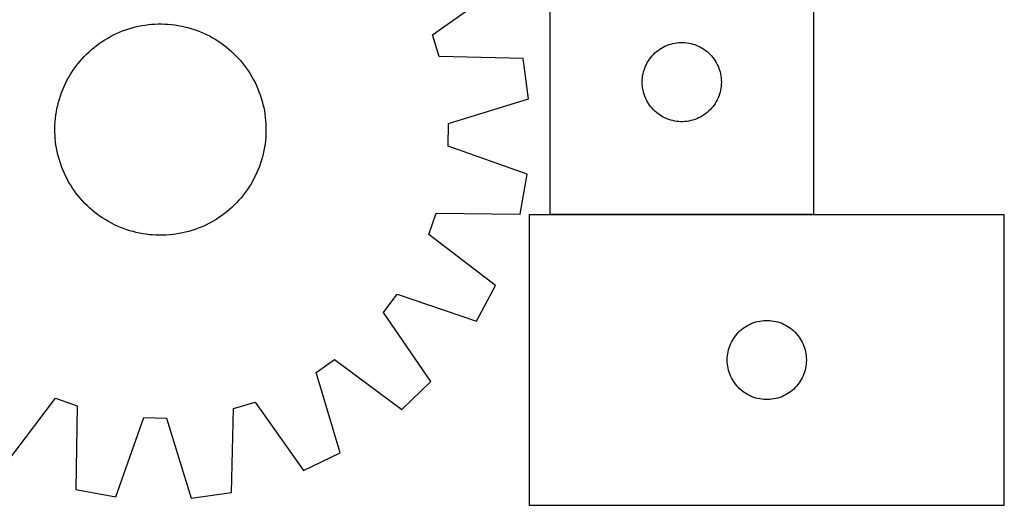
# Model space of a CAD drawing. Header units: millimetres. Extents: x 7 to 1493, y 8 to 445.
# Tile 5 of 6: x 1092 to 1465, y 10 to 194. Entities that reach past the tile are written whole.
import ezdxf

# ---------------------------------------------------------------- set-up
doc = ezdxf.new("R2010")
doc.units = ezdxf.units.MM
doc.layers.add('COMMON', color=5, linetype='CONTINUOUS', true_color=0x0000ff)
doc.layers.add('CUT', color=7, linetype='CONTINUOUS', true_color=0x000000)

msp = doc.modelspace()

# ---------------------------------------------------------------- linework, layer by layer
at = {"layer": 'COMMON'}
msp.add_line((1393.093397, 119.850995), (1293.093397, 119.850995), dxfattribs=at)
at = {"layer": 'CUT'}
for p, q in [((1393.093397, 119.950995), (1393.093397, 369.950995)), ((1293.093397, 294.950995), (1293.093397, 119.950995)), ((1248.686357, 187.840722), (1274.62785, 206.171399)), ((1133.59964, 190.139217), (1134.804606, 190.495676)), ((1134.804606, 190.495676), (1136.020175, 190.81411)), ((1136.020175, 190.81411), (1137.245145, 191.094205)), ((1137.245145, 191.094205), (1138.47831, 191.335685)), ((1138.47831, 191.335685), (1139.718451, 191.538311)), ((1139.718451, 191.538311), (1140.964344, 191.701883)), ((1140.964344, 191.701883), (1142.214761, 191.82624)), ((1142.214761, 191.82624), (1143.468467, 191.911259)), ((1143.468467, 191.911259), (1144.724225, 191.956856)), ((1144.724225, 191.956856), (1145.980795, 191.962987)), ((1145.980795, 191.962987), (1147.236938, 191.929644)), ((1147.236938, 191.929644), (1148.491414, 191.856862)), ((1148.491414, 191.856862), (1149.742985, 191.744711)), ((1149.742985, 191.744711), (1150.990415, 191.593304)), ((1150.990415, 191.593304), (1152.232474, 191.402788)), ((1152.232474, 191.402788), (1153.467936, 191.173352)), ((1153.467936, 191.173352), (1154.695581, 190.905222)), ((1154.695581, 190.905222), (1155.914199, 190.598664)), ((1155.914199, 190.598664), (1157.122586, 190.253979)), ((1124.481549, 185.968569), (1125.560011, 186.613492)), ((1125.560011, 186.613492), (1126.658199, 187.224221)), ((1126.658199, 187.224221), (1127.775028, 187.800155)), ((1127.775028, 187.800155), (1128.909397, 188.340723)), ((1128.909397, 188.340723), (1130.060186, 188.845394)), ((1130.060186, 188.845394), (1131.226258, 189.313668)), ((1131.226258, 189.313668), (1132.406465, 189.745085)), ((1132.406465, 189.745085), (1133.59964, 190.139217)), ((1157.122586, 190.253979), (1158.31955, 189.871508)), ((1158.31955, 189.871508), (1159.503909, 189.451628)), ((1159.503909, 189.451628), (1160.674496, 188.994753)), ((1160.674496, 188.994753), (1161.830154, 188.501335)), ((1161.830154, 188.501335), (1162.969743, 187.97186)), ((1162.969743, 187.97186), (1164.092139, 187.406852)), ((1164.092139, 187.406852), (1165.196233, 186.806867)), ((1165.196233, 186.806867), (1166.280937, 186.172497)), ((1251.183166, 179.637959), (1248.686357, 187.840722)), ((1119.421629, 182.254471), (1120.385926, 183.060163)), ((1120.385926, 183.060163), (1121.375054, 183.835167)), ((1121.375054, 183.835167), (1122.388037, 184.578721)), ((1122.388037, 184.578721), (1123.423876, 185.290088)), ((1123.423876, 185.290088), (1124.481549, 185.968569)), ((1166.280937, 186.172497), (1167.345179, 185.504369)), ((1167.345179, 185.504369), (1168.38791, 184.803142)), ((1168.38791, 184.803142), (1169.4081, 184.069508)), ((1169.4081, 184.069508), (1170.404743, 183.304191)), ((1170.404743, 183.304191), (1171.376855, 182.507947)), ((1335.371505, 182.810715), (1336.043745, 183.191177)), ((1336.043745, 183.191177), (1336.734681, 183.536529)), ((1336.734681, 183.536529), (1337.442478, 183.845855)), ((1337.442478, 183.845855), (1338.165261, 184.118334)), ((1338.165261, 184.118334), (1338.901112, 184.353244)), ((1338.901112, 184.353244), (1339.64808, 184.549961)), ((1339.64808, 184.549961), (1340.404185, 184.707965)), ((1340.404185, 184.707965), (1341.167421, 184.826836)), ((1341.167421, 184.826836), (1341.935765, 184.906258)), ((1341.935765, 184.906258), (1342.707178, 184.946022)), ((1342.707178, 184.946022), (1343.479615, 184.946022)), ((1343.479615, 184.946022), (1344.251029, 184.906258)), ((1344.251029, 184.906258), (1345.019372, 184.826836)), ((1345.019372, 184.826836), (1345.782608, 184.707965)), ((1345.782608, 184.707965), (1346.538713, 184.549961)), ((1346.538713, 184.549961), (1347.285681, 184.353244)), ((1347.285681, 184.353244), (1348.021532, 184.118334)), ((1348.021532, 184.118334), (1348.744315, 183.845855)), ((1348.744315, 183.845855), (1349.452112, 183.536529)), ((1349.452112, 183.536529), (1350.143048, 183.191177)), ((1350.143048, 183.191177), (1350.815289, 182.810715)), ((1115.831405, 178.741175), (1116.687118, 179.661372)), ((1116.687118, 179.661372), (1117.571312, 180.554237)), ((1117.571312, 180.554237), (1118.483116, 181.418887)), ((1118.483116, 181.418887), (1119.421629, 182.254471)), ((1171.376855, 182.507947), (1172.323476, 181.68156)), ((1172.323476, 181.68156), (1173.243673, 180.825848)), ((1173.243673, 180.825848), (1174.136538, 179.941653)), ((1174.136538, 179.941653), (1175.001188, 179.029849)), ((1282.938227, 178.869321), (1251.183166, 179.637959)), ((1330.867972, 178.642312), (1331.3316, 179.260138)), ((1331.3316, 179.260138), (1331.826418, 179.853277)), ((1331.826418, 179.853277), (1332.351114, 180.420158)), ((1332.351114, 180.420158), (1332.904297, 180.959276)), ((1332.904297, 180.959276), (1333.484499, 181.469202)), ((1333.484499, 181.469202), (1334.090182, 181.948584)), ((1334.090182, 181.948584), (1334.719741, 182.396151)), ((1334.719741, 182.396151), (1335.371505, 182.810715)), ((1350.815289, 182.810715), (1351.467052, 182.396151)), ((1351.467052, 182.396151), (1352.096611, 181.948584)), ((1352.096611, 181.948584), (1352.702294, 181.469202)), ((1352.702294, 181.469202), (1353.282497, 180.959276)), ((1353.282497, 180.959276), (1353.835679, 180.420158)), ((1353.835679, 180.420158), (1354.360376, 179.853277)), ((1354.360376, 179.853277), (1354.855194, 179.260138)), ((1354.855194, 179.260138), (1355.318822, 178.642312)), ((1112.709823, 174.805609), (1113.443457, 175.825799)), ((1113.443457, 175.825799), (1114.208774, 176.822442)), ((1114.208774, 176.822442), (1115.005019, 177.794554)), ((1115.005019, 177.794554), (1115.831405, 178.741175)), ((1175.001188, 179.029849), (1175.836772, 178.091336)), ((1175.836772, 178.091336), (1176.642464, 177.127039)), ((1176.642464, 177.127039), (1177.417469, 176.137911)), ((1177.417469, 176.137911), (1178.161022, 175.124928)), ((1285.06081, 163.630384), (1282.938227, 178.869321)), ((1329.057644, 175.242277), (1329.348643, 175.957804)), ((1329.348643, 175.957804), (1329.67609, 176.657402)), ((1329.67609, 176.657402), (1330.039118, 177.339216)), ((1330.039118, 177.339216), (1330.436763, 178.001438)), ((1330.436763, 178.001438), (1330.867972, 178.642312)), ((1355.318822, 178.642312), (1355.75003, 178.001438)), ((1355.75003, 178.001438), (1356.147675, 177.339216)), ((1356.147675, 177.339216), (1356.510703, 176.657402)), ((1356.510703, 176.657402), (1356.83815, 175.957804)), ((1356.83815, 175.957804), (1357.129149, 175.242277)), ((1110.706099, 171.613932), (1111.340468, 172.698636)), ((1111.340468, 172.698636), (1112.008596, 173.762878)), ((1112.008596, 173.762878), (1112.709823, 174.805609)), ((1178.161022, 175.124928), (1178.872389, 174.089089)), ((1178.872389, 174.089089), (1179.55087, 173.031416)), ((1179.55087, 173.031416), (1180.195793, 171.952954)), ((1180.195793, 171.952954), (1180.806522, 170.854766)), ((1328.172898, 171.49331), (1328.272078, 172.259354)), ((1328.272078, 172.259354), (1328.410561, 173.019276)), ((1328.410561, 173.019276), (1328.587981, 173.771062)), ((1328.587981, 173.771062), (1328.803866, 174.512718)), ((1328.803866, 174.512718), (1329.057644, 175.242277)), ((1357.129149, 175.242277), (1357.382927, 174.512718)), ((1357.382927, 174.512718), (1357.598812, 173.771062)), ((1357.598812, 173.771062), (1357.776232, 173.019276)), ((1357.776232, 173.019276), (1357.914715, 172.259354)), ((1357.914715, 172.259354), (1358.013895, 171.49331)), ((1108.518212, 167.092195), (1109.01163, 168.247853)), ((1109.01163, 168.247853), (1109.541105, 169.387442)), ((1109.541105, 169.387442), (1110.106113, 170.509838)), ((1110.106113, 170.509838), (1110.706099, 171.613932)), ((1180.806522, 170.854766), (1181.382456, 169.737937)), ((1181.382456, 169.737937), (1181.923024, 168.603568)), ((1181.923024, 168.603568), (1182.427695, 167.45278)), ((1328.093397, 169.950995), (1328.113285, 170.723177)), ((1328.113285, 169.178814), (1328.093397, 169.950995)), ((1328.113285, 170.723177), (1328.172898, 171.49331)), ((1328.172898, 168.40868), (1328.113285, 169.178814)), ((1328.272078, 167.642637), (1328.172898, 168.40868)), ((1358.013895, 168.40868), (1357.914715, 167.642637)), ((1358.013895, 171.49331), (1358.073508, 170.723177)), ((1358.073508, 169.178814), (1358.013895, 168.40868)), ((1358.073508, 170.723177), (1358.093397, 169.950995)), ((1358.093397, 169.950995), (1358.073508, 169.178814)), ((1107.258986, 163.540285), (1107.641458, 164.737249)), ((1107.641458, 164.737249), (1108.061338, 165.921608)), ((1108.061338, 165.921608), (1108.518212, 167.092195)), ((1182.427695, 167.45278), (1182.895969, 166.286707)), ((1182.895969, 166.286707), (1183.327386, 165.1065)), ((1183.327386, 165.1065), (1183.721518, 163.913325)), ((1328.410561, 166.882714), (1328.272078, 167.642637)), ((1328.587981, 166.130929), (1328.410561, 166.882714)), ((1328.803866, 165.389273), (1328.587981, 166.130929)), ((1329.057644, 164.659714), (1328.803866, 165.389273)), ((1329.348643, 163.944187), (1329.057644, 164.659714)), ((1357.129149, 164.659714), (1356.83815, 163.944187)), ((1357.382927, 165.389273), (1357.129149, 164.659714)), ((1357.598812, 166.130929), (1357.382927, 165.389273)), ((1357.776232, 166.882714), (1357.598812, 166.130929)), ((1357.914715, 167.642637), (1357.776232, 166.882714)), ((1106.339613, 159.885635), (1106.607743, 161.11328)), ((1106.607743, 161.11328), (1106.914301, 162.331898)), ((1106.914301, 162.331898), (1107.258986, 163.540285)), ((1183.721518, 163.913325), (1184.077977, 162.708359)), ((1184.077977, 162.708359), (1184.396411, 161.492791)), ((1184.396411, 161.492791), (1184.676506, 160.26782)), ((1254.724494, 154.213237), (1285.06081, 163.630384)), ((1329.67609, 163.244589), (1329.348643, 163.944187)), ((1330.039118, 162.562774), (1329.67609, 163.244589)), ((1330.436763, 161.900552), (1330.039118, 162.562774)), ((1330.867972, 161.259679), (1330.436763, 161.900552)), ((1331.3316, 160.641853), (1330.867972, 161.259679)), ((1331.826418, 160.048714), (1331.3316, 160.641853)), ((1354.855194, 160.641853), (1354.360376, 160.048714)), ((1355.318822, 161.259679), (1354.855194, 160.641853)), ((1355.75003, 161.900552), (1355.318822, 161.259679)), ((1356.147675, 162.562774), (1355.75003, 161.900552)), ((1356.510703, 163.244589), (1356.147675, 162.562774)), ((1356.83815, 163.944187), (1356.510703, 163.244589)), ((1105.768254, 156.160684), (1105.919662, 157.408114)), ((1105.919662, 157.408114), (1106.110178, 158.650173)), ((1106.110178, 158.650173), (1106.339613, 159.885635)), ((1184.676506, 160.26782), (1184.917986, 159.034656)), ((1184.917986, 159.034656), (1185.120612, 157.794515)), ((1185.120612, 157.794515), (1185.284184, 156.548621)), ((1332.351114, 159.481833), (1331.826418, 160.048714)), ((1332.904297, 158.942715), (1332.351114, 159.481833)), ((1333.484499, 158.432789), (1332.904297, 158.942715)), ((1334.090182, 157.953407), (1333.484499, 158.432789)), ((1334.719741, 157.50584), (1334.090182, 157.953407)), ((1335.371505, 157.091276), (1334.719741, 157.50584)), ((1336.043745, 156.710813), (1335.371505, 157.091276)), ((1336.734681, 156.365461), (1336.043745, 156.710813)), ((1350.143048, 156.710813), (1349.452112, 156.365461)), ((1350.815289, 157.091276), (1350.143048, 156.710813)), ((1351.467052, 157.50584), (1350.815289, 157.091276)), ((1352.096611, 157.953407), (1351.467052, 157.50584)), ((1352.702294, 158.432789), (1352.096611, 157.953407)), ((1353.282497, 158.942715), (1352.702294, 158.432789)), ((1353.835679, 159.481833), (1353.282497, 158.942715)), ((1354.360376, 160.048714), (1353.835679, 159.481833)), ((1105.549979, 152.398494), (1105.583321, 153.654637)), ((1105.583321, 153.654637), (1105.656103, 154.909113)), ((1105.656103, 154.909113), (1105.768254, 156.160684)), ((1185.284184, 156.548621), (1185.408541, 155.298204)), ((1185.408541, 155.298204), (1185.49356, 154.044498)), ((1185.49356, 154.044498), (1185.539157, 152.78874)), ((1254.564307, 145.640389), (1254.724494, 154.213237)), ((1337.442478, 156.056136), (1336.734681, 156.365461)), ((1338.165261, 155.783657), (1337.442478, 156.056136)), ((1338.901112, 155.548747), (1338.165261, 155.783657)), ((1339.64808, 155.35203), (1338.901112, 155.548747)), ((1340.404185, 155.194026), (1339.64808, 155.35203)), ((1341.167421, 155.075155), (1340.404185, 155.194026)), ((1341.935765, 154.995733), (1341.167421, 155.075155)), ((1342.707178, 154.955968), (1341.935765, 154.995733)), ((1343.479615, 154.955968), (1342.707178, 154.955968)), ((1344.251029, 154.995733), (1343.479615, 154.955968)), ((1345.019372, 155.075155), (1344.251029, 154.995733)), ((1345.782608, 155.194026), (1345.019372, 155.075155)), ((1346.538713, 155.35203), (1345.782608, 155.194026)), ((1347.285681, 155.548747), (1346.538713, 155.35203)), ((1348.021532, 155.783657), (1347.285681, 155.548747)), ((1348.744315, 156.056136), (1348.021532, 155.783657)), ((1349.452112, 156.365461), (1348.744315, 156.056136)), ((1105.556109, 151.141924), (1105.549979, 152.398494)), ((1105.601706, 149.886166), (1105.556109, 151.141924)), ((1105.686725, 148.63246), (1105.601706, 149.886166)), ((1185.511945, 150.276027), (1185.439163, 149.021551)), ((1185.545288, 151.53217), (1185.511945, 150.276027)), ((1185.539157, 152.78874), (1185.545288, 151.53217)), ((1105.811082, 147.382043), (1105.686725, 148.63246)), ((1105.974655, 146.13615), (1105.811082, 147.382043)), ((1106.17728, 144.896009), (1105.974655, 146.13615)), ((1185.175605, 146.52255), (1184.985089, 145.280491)), ((1185.327013, 147.769981), (1185.175605, 146.52255)), ((1185.439163, 149.021551), (1185.327013, 147.769981)), ((1284.527643, 135.096517), (1254.564307, 145.640389)), ((1106.41876, 143.662844), (1106.17728, 144.896009)), ((1106.698855, 142.437873), (1106.41876, 143.662844)), ((1107.01729, 141.222305), (1106.698855, 142.437873)), ((1184.487523, 142.817384), (1184.180965, 141.598766)), ((1184.755653, 144.045029), (1184.487523, 142.817384)), ((1184.985089, 145.280491), (1184.755653, 144.045029)), ((1107.373749, 140.017339), (1107.01729, 141.222305)), ((1107.767881, 138.824164), (1107.373749, 140.017339)), ((1108.199297, 137.643957), (1107.767881, 138.824164)), ((1183.453809, 139.193415), (1183.033929, 138.009056)), ((1183.83628, 140.390379), (1183.453809, 139.193415)), ((1184.180965, 141.598766), (1183.83628, 140.390379)), ((1108.667571, 136.477885), (1108.199297, 137.643957)), ((1109.172242, 135.327096), (1108.667571, 136.477885)), ((1109.71281, 134.192727), (1109.172242, 135.327096)), ((1181.554162, 134.543222), (1180.989153, 133.420827)), ((1182.083636, 135.682811), (1181.554162, 134.543222)), ((1182.577054, 136.838469), (1182.083636, 135.682811)), ((1183.033929, 138.009056), (1182.577054, 136.838469)), ((1281.837249, 119.947513), (1284.527643, 135.096517)), ((1110.288744, 133.075898), (1109.71281, 134.192727)), ((1110.899473, 131.97771), (1110.288744, 133.075898)), ((1111.544397, 130.899248), (1110.899473, 131.97771)), ((1112.222877, 129.841575), (1111.544397, 130.899248)), ((1179.754798, 131.232029), (1179.08667, 130.167786)), ((1180.389168, 132.316732), (1179.754798, 131.232029)), ((1180.989153, 133.420827), (1180.389168, 132.316732)), ((1112.934245, 128.805736), (1112.222877, 129.841575)), ((1113.677798, 127.792753), (1112.934245, 128.805736)), ((1114.452803, 126.803625), (1113.677798, 127.792753)), ((1176.886492, 127.108222), (1176.090248, 126.13611)), ((1177.651809, 128.104865), (1176.886492, 127.108222)), ((1178.385443, 129.125055), (1177.651809, 128.104865)), ((1179.08667, 130.167786), (1178.385443, 129.125055)), ((1115.258494, 125.839328), (1114.452803, 126.803625)), ((1116.094078, 124.900815), (1115.258494, 125.839328)), ((1116.958728, 123.989011), (1116.094078, 124.900815)), ((1117.851593, 123.104817), (1116.958728, 123.989011)), ((1173.523954, 123.376427), (1172.61215, 122.511777)), ((1174.408149, 124.269292), (1173.523954, 123.376427)), ((1175.263861, 125.189489), (1174.408149, 124.269292)), ((1176.090248, 126.13611), (1175.263861, 125.189489)), ((1118.77179, 122.249104), (1117.851593, 123.104817)), ((1119.718411, 121.422718), (1118.77179, 122.249104)), ((1120.690523, 120.626473), (1119.718411, 121.422718)), ((1121.687166, 119.861156), (1120.690523, 120.626473)), ((1122.707356, 119.127522), (1121.687166, 119.861156)), ((1169.720212, 120.095497), (1168.707229, 119.351943)), ((1170.70934, 120.870502), (1169.720212, 120.095497)), ((1171.673637, 121.676193), (1170.70934, 120.870502)), ((1172.61215, 122.511777), (1171.673637, 121.676193)), ((1247.274136, 112.261949), (1250.075639, 120.365711)), ((1250.075639, 120.365711), (1281.837249, 119.947513)), ((1465.311166, 119.750994), (1285.311166, 119.750994)), ((1285.311166, 119.750994), (1285.311166, 9.750994)), ((1293.093397, 119.950995), (1393.093397, 119.950995)), ((1465.311166, 9.750994), (1465.311166, 119.750994)), ((1123.750087, 118.426295), (1122.707356, 119.127522)), ((1124.81433, 117.758167), (1123.750087, 118.426295)), ((1125.899033, 117.123798), (1124.81433, 117.758167)), ((1127.003128, 116.523812), (1125.899033, 117.123798)), ((1128.125523, 115.958804), (1127.003128, 116.523812)), ((1129.265112, 115.429329), (1128.125523, 115.958804)), ((1163.320238, 116.130509), (1162.185869, 115.589941)), ((1164.437067, 116.706443), (1163.320238, 116.130509)), ((1165.535255, 117.317172), (1164.437067, 116.706443)), ((1166.613717, 117.962095), (1165.535255, 117.317172)), ((1167.67139, 118.640576), (1166.613717, 117.962095)), ((1168.707229, 119.351943), (1167.67139, 118.640576)), ((1130.42077, 114.935911), (1129.265112, 115.429329)), ((1131.591357, 114.479037), (1130.42077, 114.935911)), ((1132.775716, 114.059157), (1131.591357, 114.479037)), ((1133.97268, 113.676685), (1132.775716, 114.059157)), ((1135.181067, 113.332), (1133.97268, 113.676685)), ((1136.399685, 113.025442), (1135.181067, 113.332)), ((1137.62733, 112.757312), (1136.399685, 113.025442)), ((1138.862792, 112.527877), (1137.62733, 112.757312)), ((1140.104851, 112.337361), (1138.862792, 112.527877)), ((1141.352282, 112.185953), (1140.104851, 112.337361)), ((1142.603852, 112.073802), (1141.352282, 112.185953)), ((1143.858328, 112.00102), (1142.603852, 112.073802)), ((1145.114471, 111.967678), (1143.858328, 112.00102)), ((1146.371041, 111.973808), (1145.114471, 111.967678)), ((1147.626799, 112.019405), (1146.371041, 111.973808)), ((1148.880505, 112.104424), (1147.626799, 112.019405)), ((1150.130922, 112.228781), (1148.880505, 112.104424)), ((1151.376816, 112.392354), (1150.130922, 112.228781)), ((1152.616957, 112.594979), (1151.376816, 112.392354)), ((1153.850121, 112.836459), (1152.616957, 112.594979)), ((1155.075092, 113.116554), (1153.850121, 112.836459)), ((1156.29066, 113.434989), (1155.075092, 113.116554)), ((1157.495626, 113.791448), (1156.29066, 113.434989)), ((1158.688801, 114.18558), (1157.495626, 113.791448)), ((1159.869008, 114.616996), (1158.688801, 114.18558)), ((1161.035081, 115.08527), (1159.869008, 114.616996)), ((1162.185869, 115.589941), (1161.035081, 115.08527)), ((1272.512727, 92.974951), (1247.274136, 112.261949)), ((1230.026267, 82.769953), (1235.194854, 89.611376)), ((1235.194854, 89.611376), (1265.27271, 79.39877)), ((1265.27271, 79.39877), (1272.512727, 92.974951)), ((1248.069582, 56.627774), (1230.026267, 82.769953)), ((1368.952451, 78.336528), (1369.660248, 78.645854)), ((1369.660248, 78.645854), (1370.383031, 78.918333)), ((1370.383031, 78.918333), (1371.118882, 79.153243)), ((1371.118882, 79.153243), (1371.86585, 79.34996)), ((1371.86585, 79.34996), (1372.621955, 79.507964)), ((1372.621955, 79.507964), (1373.385191, 79.626835)), ((1373.385191, 79.626835), (1374.153535, 79.706257)), ((1374.153535, 79.706257), (1374.924948, 79.746021)), ((1374.924948, 79.746021), (1375.697385, 79.746021)), ((1375.697385, 79.746021), (1376.468798, 79.706257)), ((1376.468798, 79.706257), (1377.237142, 79.626835)), ((1377.237142, 79.626835), (1378.000378, 79.507964)), ((1378.000378, 79.507964), (1378.756483, 79.34996)), ((1378.756483, 79.34996), (1379.503451, 79.153243)), ((1379.503451, 79.153243), (1380.239302, 78.918333)), ((1380.239302, 78.918333), (1380.962085, 78.645854)), ((1380.962085, 78.645854), (1381.669882, 78.336528)), ((1363.549369, 74.060137), (1364.044188, 74.653276)), ((1364.044188, 74.653276), (1364.568884, 75.220157)), ((1364.568884, 75.220157), (1365.122066, 75.759275)), ((1365.122066, 75.759275), (1365.702269, 76.269201)), ((1365.702269, 76.269201), (1366.307952, 76.748583)), ((1366.307952, 76.748583), (1366.937511, 77.19615)), ((1366.937511, 77.19615), (1367.589274, 77.610714)), ((1367.589274, 77.610714), (1368.261515, 77.991176)), ((1368.261515, 77.991176), (1368.952451, 78.336528)), ((1381.669882, 78.336528), (1382.360818, 77.991176)), ((1382.360818, 77.991176), (1383.033058, 77.610714)), ((1383.033058, 77.610714), (1383.684822, 77.19615)), ((1383.684822, 77.19615), (1384.314381, 76.748583)), ((1384.314381, 76.748583), (1384.920064, 76.269201)), ((1384.920064, 76.269201), (1385.500267, 75.759275)), ((1385.500267, 75.759275), (1386.053449, 75.220157)), ((1386.053449, 75.220157), (1386.578145, 74.653276)), ((1386.578145, 74.653276), (1387.072964, 74.060137)), ((1361.566413, 70.757803), (1361.89386, 71.457401)), ((1361.89386, 71.457401), (1362.256888, 72.139215)), ((1362.256888, 72.139215), (1362.654533, 72.801437)), ((1362.654533, 72.801437), (1363.085741, 73.442311)), ((1363.085741, 73.442311), (1363.549369, 74.060137)), ((1387.072964, 74.060137), (1387.536592, 73.442311)), ((1387.536592, 73.442311), (1387.9678, 72.801437)), ((1387.9678, 72.801437), (1388.365445, 72.139215)), ((1388.365445, 72.139215), (1388.728473, 71.457401)), ((1388.728473, 71.457401), (1389.05592, 70.757803)), ((1360.489848, 67.059353), (1360.628331, 67.819275)), ((1360.628331, 67.819275), (1360.805751, 68.571061)), ((1360.805751, 68.571061), (1361.021636, 69.312717)), ((1361.021636, 69.312717), (1361.275414, 70.042276)), ((1361.275414, 70.042276), (1361.566413, 70.757803)), ((1389.05592, 70.757803), (1389.346919, 70.042276)), ((1389.346919, 70.042276), (1389.600697, 69.312717)), ((1389.600697, 69.312717), (1389.816582, 68.571061)), ((1389.816582, 68.571061), (1389.994002, 67.819275)), ((1389.994002, 67.819275), (1390.132485, 67.059353)), ((1204.50904, 60.051283), (1211.538775, 64.960681)), ((1211.538775, 64.960681), (1236.988646, 45.953347)), ((1360.311166, 64.750994), (1360.331055, 65.523176)), ((1360.331055, 63.978813), (1360.311166, 64.750994)), ((1360.331055, 65.523176), (1360.390668, 66.293309)), ((1360.390668, 63.208679), (1360.331055, 63.978813)), ((1360.390668, 66.293309), (1360.489848, 67.059353)), ((1390.132485, 67.059353), (1390.231665, 66.293309)), ((1390.231665, 66.293309), (1390.291278, 65.523176)), ((1390.291278, 63.978813), (1390.231665, 63.208679)), ((1390.291278, 65.523176), (1390.311166, 64.750994)), ((1390.311166, 64.750994), (1390.291278, 63.978813)), ((1213.590875, 29.612902), (1204.50904, 60.051283)), ((1360.489848, 62.442636), (1360.390668, 63.208679)), ((1360.628331, 61.682713), (1360.489848, 62.442636)), ((1360.805751, 60.930928), (1360.628331, 61.682713)), ((1361.021636, 60.189272), (1360.805751, 60.930928)), ((1361.275414, 59.459713), (1361.021636, 60.189272)), ((1389.600697, 60.189272), (1389.346919, 59.459713)), ((1389.816582, 60.930928), (1389.600697, 60.189272)), ((1389.994002, 61.682713), (1389.816582, 60.930928)), ((1390.132485, 62.442636), (1389.994002, 61.682713)), ((1390.231665, 63.208679), (1390.132485, 62.442636)), ((1236.988646, 45.953347), (1248.069582, 56.627774)), ((1361.566413, 58.744186), (1361.275414, 59.459713)), ((1361.89386, 58.044588), (1361.566413, 58.744186)), ((1362.256888, 57.362773), (1361.89386, 58.044588)), ((1362.654533, 56.700551), (1362.256888, 57.362773)), ((1363.085741, 56.059678), (1362.654533, 56.700551)), ((1363.549369, 55.441852), (1363.085741, 56.059678)), ((1387.536592, 56.059678), (1387.072964, 55.441852)), ((1387.9678, 56.700551), (1387.536592, 56.059678)), ((1388.365445, 57.362773), (1387.9678, 56.700551)), ((1388.728473, 58.044588), (1388.365445, 57.362773)), ((1389.05592, 58.744186), (1388.728473, 58.044588)), ((1389.346919, 59.459713), (1389.05592, 58.744186)), ((1364.044188, 54.848713), (1363.549369, 55.441852)), ((1364.568884, 54.281832), (1364.044188, 54.848713)), ((1365.122066, 53.742714), (1364.568884, 54.281832)), ((1365.702269, 53.232788), (1365.122066, 53.742714)), ((1366.307952, 52.753406), (1365.702269, 53.232788)), ((1366.937511, 52.305839), (1366.307952, 52.753406)), ((1367.589274, 51.891275), (1366.937511, 52.305839)), ((1383.684822, 52.305839), (1383.033058, 51.891275)), ((1384.314381, 52.753406), (1383.684822, 52.305839)), ((1384.920064, 53.232788), (1384.314381, 52.753406)), ((1385.500267, 53.742714), (1384.920064, 53.232788)), ((1386.053449, 54.281832), (1385.500267, 53.742714)), ((1386.578145, 54.848713), (1386.053449, 54.281832)), ((1387.072964, 55.441852), (1386.578145, 54.848713)), ((1086.557252, 25.000239), (1105.84425, 50.238829)), ((1105.84425, 50.238829), (1113.948012, 47.437327)), ((1173.22026, 46.3298), (1181.423023, 48.826608)), ((1181.423023, 48.826608), (1199.7537, 22.885115)), ((1368.261515, 51.510812), (1367.589274, 51.891275)), ((1368.952451, 51.16546), (1368.261515, 51.510812)), ((1369.660248, 50.856135), (1368.952451, 51.16546)), ((1370.383031, 50.583656), (1369.660248, 50.856135)), ((1371.118882, 50.348746), (1370.383031, 50.583656)), ((1371.86585, 50.152029), (1371.118882, 50.348746)), ((1372.621955, 49.994025), (1371.86585, 50.152029)), ((1373.385191, 49.875154), (1372.621955, 49.994025)), ((1374.153535, 49.795732), (1373.385191, 49.875154)), ((1374.924948, 49.755967), (1374.153535, 49.795732)), ((1375.697385, 49.755967), (1374.924948, 49.755967)), ((1376.468798, 49.795732), (1375.697385, 49.755967)), ((1377.237142, 49.875154), (1376.468798, 49.795732)), ((1378.000378, 49.994025), (1377.237142, 49.875154)), ((1378.756483, 50.152029), (1378.000378, 49.994025)), ((1379.503451, 50.348746), (1378.756483, 50.152029)), ((1380.239302, 50.583656), (1379.503451, 50.348746)), ((1380.962085, 50.856135), (1380.239302, 50.583656)), ((1381.669882, 51.16546), (1380.962085, 50.856135)), ((1382.360818, 51.510812), (1381.669882, 51.16546)), ((1383.033058, 51.891275), (1382.360818, 51.510812)), ((1113.948012, 47.437327), (1113.529814, 15.675717)), ((1172.451622, 14.574738), (1173.22026, 46.3298)), ((1128.678818, 12.985322), (1139.22269, 42.948659)), ((1139.22269, 42.948659), (1147.795538, 42.788471)), ((1147.795538, 42.788471), (1157.212685, 12.452155)), ((1199.7537, 22.885115), (1213.590875, 29.612902)), ((1113.529814, 15.675717), (1128.678818, 12.985322)), ((1157.212685, 12.452155), (1172.451622, 14.574738)), ((1285.311166, 9.750994), (1465.311166, 9.750994))]:
    msp.add_line(p, q, dxfattribs=at)

doc.saveas('drawing.dxf')
